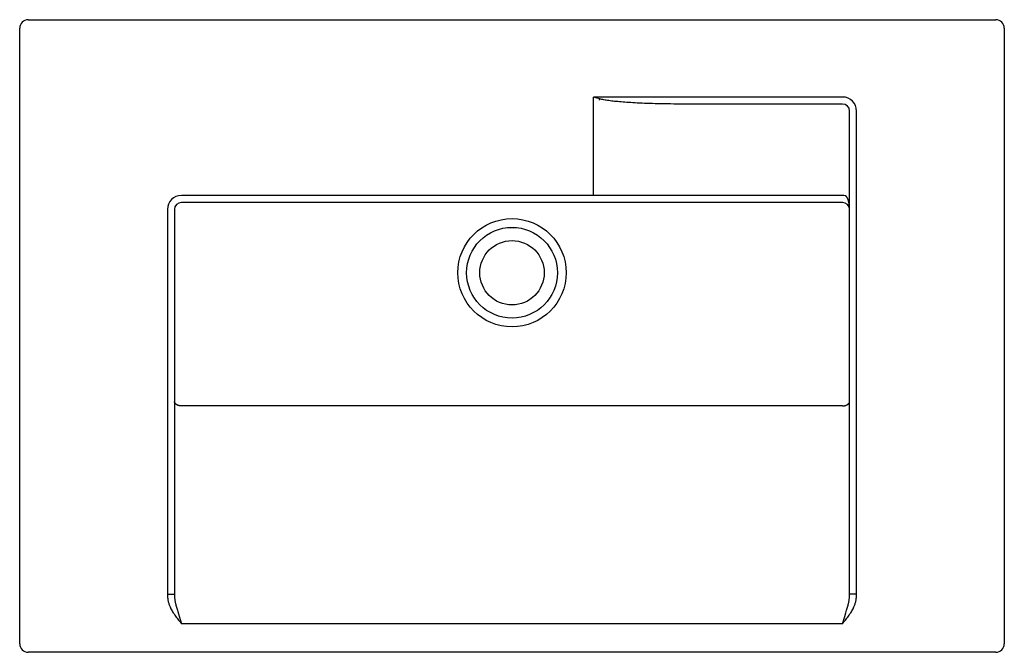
# Model space of a CAD drawing. Header units: millimetres. Extents: x 3779.333 to 3780.033, y 2097.996 to 2098.446.
import ezdxf

# ---------------------------------------------------------------- set-up
doc = ezdxf.new("R2010")
doc.units = ezdxf.units.MM
doc.layers.add('SANINDUSA', color=3, linetype='Continuous')

msp = doc.modelspace()

# ---------------------------------------------------------------- linework, layer by layer
at = {"layer": 'SANINDUSA'}
for p, q in [((3779.33283, 2098.00152), (3779.33283, 2098.43952)), ((3779.33883, 2098.44552), (3780.02683, 2098.44552)), ((3780.03283, 2098.43952), (3780.03283, 2098.00152)), ((3779.74328, 2098.38977), (3779.74084, 2098.39052)), ((3779.74084, 2098.32052), (3779.74084, 2098.39052)), ((3779.91783, 2098.39052), (3779.74084, 2098.39052)), ((3779.7452, 2098.38919), (3779.74328, 2098.38977)), ((3779.74489, 2098.38857), (3779.7448, 2098.38839)), ((3779.74498, 2098.38875), (3779.74489, 2098.38857)), ((3779.74506, 2098.38893), (3779.74498, 2098.38875)), ((3779.91783, 2098.38552), (3779.80303, 2098.38552)), ((3779.92283, 2098.03695), (3779.92283, 2098.38052)), ((3779.92783, 2098.03695), (3779.92783, 2098.38052)), ((3779.91783, 2098.32052), (3779.44783, 2098.32052)), ((3779.91783, 2098.31552), (3779.44783, 2098.31552)), ((3779.43783, 2098.31052), (3779.43783, 2098.03695)), ((3779.44283, 2098.31052), (3779.44283, 2098.03695)), ((3779.91783, 2098.1708), (3779.44783, 2098.1708)), ((3779.43783, 2098.03695), (3779.44283, 2098.03695)), ((3779.92783, 2098.03695), (3779.92283, 2098.03695)), ((3779.44572, 2098.0228), (3779.44783, 2098.0159)), ((3779.91783, 2098.0159), (3779.91938, 2098.02098)), ((3779.91938, 2098.02098), (3779.9202, 2098.02369)), ((3779.9202, 2098.02369), (3779.92072, 2098.02541)), ((3779.91783, 2098.0159), (3779.44783, 2098.0159)), ((3780.02683, 2097.99552), (3779.33883, 2097.99552))]:
    msp.add_line(p, q, dxfattribs=at)
for points in [[(3779.7452, 2098.38919, 0), (3779.74515, 2098.3891, 0), (3779.74506, 2098.38893, 0)], [(3779.80303, 2098.38552, 0), (3779.80045, 2098.38553, 0), (3779.79796, 2098.38554, 0), (3779.79554, 2098.38556, 0), (3779.79321, 2098.38559, 0), (3779.79095, 2098.38563, 0), (3779.78876, 2098.38567, 0), (3779.78664, 2098.38571, 0), (3779.78459, 2098.38577, 0), (3779.7826, 2098.38582, 0), (3779.78068, 2098.38588, 0), (3779.77882, 2098.38595, 0), (3779.77701, 2098.38602, 0), (3779.77526, 2098.38609, 0), (3779.77357, 2098.38617, 0), (3779.77192, 2098.38625, 0), (3779.77033, 2098.38633, 0), (3779.76879, 2098.38642, 0), (3779.7673, 2098.38651, 0), (3779.76585, 2098.3866, 0), (3779.76445, 2098.38669, 0), (3779.76309, 2098.38679, 0), (3779.76178, 2098.38689, 0), (3779.76051, 2098.387, 0), (3779.75928, 2098.3871, 0), (3779.75808, 2098.38721, 0), (3779.75693, 2098.38732, 0), (3779.75581, 2098.38744, 0), (3779.75473, 2098.38756, 0), (3779.75369, 2098.38768, 0), (3779.75268, 2098.3878, 0), (3779.75171, 2098.38793, 0), (3779.75077, 2098.38807, 0), (3779.74987, 2098.38821, 0), (3779.749, 2098.38835, 0), (3779.74817, 2098.3885, 0), (3779.74737, 2098.38866, 0), (3779.74661, 2098.38882, 0), (3779.74589, 2098.389, 0), (3779.7452, 2098.38919, 0)], [(3779.92283, 2098.31052, 0), (3779.92282, 2098.31106, 0), (3779.92281, 2098.31158, 0), (3779.92278, 2098.31207, 0), (3779.92275, 2098.31255, 0), (3779.92271, 2098.313, 0), (3779.92267, 2098.31343, 0), (3779.92261, 2098.31385, 0), (3779.92256, 2098.31424, 0), (3779.9225, 2098.31462, 0), (3779.92243, 2098.31498, 0), (3779.92237, 2098.31533, 0), (3779.9223, 2098.31566, 0), (3779.92222, 2098.31597, 0), (3779.92215, 2098.31627, 0), (3779.92207, 2098.31656, 0), (3779.92199, 2098.31683, 0), (3779.9219, 2098.3171, 0), (3779.92182, 2098.31734, 0), (3779.92174, 2098.31758, 0), (3779.92165, 2098.3178, 0), (3779.92156, 2098.31801, 0), (3779.92148, 2098.31821, 0), (3779.92139, 2098.3184, 0), (3779.9213, 2098.31858, 0), (3779.92121, 2098.31875, 0), (3779.92112, 2098.3189, 0), (3779.92104, 2098.31905, 0), (3779.92095, 2098.31919, 0), (3779.92086, 2098.31932, 0), (3779.92078, 2098.31944, 0), (3779.92069, 2098.31955, 0), (3779.92061, 2098.31965, 0), (3779.92053, 2098.31974, 0), (3779.92045, 2098.31983, 0), (3779.92037, 2098.31991, 0), (3779.92029, 2098.31999, 0), (3779.92021, 2098.32006, 0), (3779.92013, 2098.32012, 0), (3779.92005, 2098.32018, 0), (3779.91998, 2098.32023, 0), (3779.9199, 2098.32028, 0), (3779.91983, 2098.32032, 0)], [(3779.44783, 2098.1708, 0), (3779.44761, 2098.1708, 0), (3779.44739, 2098.17081, 0), (3779.44717, 2098.17083, 0), (3779.44696, 2098.17085, 0), (3779.44675, 2098.17088, 0), (3779.44653, 2098.17091, 0), (3779.44632, 2098.17095, 0), (3779.44612, 2098.17099, 0), (3779.44591, 2098.17104, 0), (3779.44571, 2098.1711, 0), (3779.44552, 2098.17116, 0), (3779.44533, 2098.17123, 0), (3779.44514, 2098.1713, 0), (3779.44496, 2098.17138, 0), (3779.44478, 2098.17146, 0), (3779.44461, 2098.17155, 0), (3779.44445, 2098.17164, 0), (3779.44429, 2098.17174, 0), (3779.44414, 2098.17184, 0), (3779.444, 2098.17194, 0), (3779.44386, 2098.17205, 0), (3779.44373, 2098.17216, 0), (3779.44361, 2098.17228, 0), (3779.4435, 2098.1724, 0), (3779.44339, 2098.17252, 0), (3779.4433, 2098.17265, 0), (3779.44321, 2098.17278, 0), (3779.44313, 2098.17291, 0), (3779.44306, 2098.17304, 0), (3779.443, 2098.17317, 0), (3779.44295, 2098.17331, 0), (3779.4429, 2098.17344, 0), (3779.44287, 2098.17358, 0), (3779.44285, 2098.17372, 0), (3779.44283, 2098.17386, 0), (3779.44283, 2098.174, 0)], [(3779.91783, 2098.1708, 0), (3779.91805, 2098.1708, 0), (3779.91826, 2098.17081, 0), (3779.91848, 2098.17083, 0), (3779.9187, 2098.17085, 0), (3779.91891, 2098.17088, 0), (3779.91912, 2098.17091, 0), (3779.91933, 2098.17095, 0), (3779.91954, 2098.17099, 0), (3779.91974, 2098.17104, 0), (3779.91994, 2098.1711, 0), (3779.92014, 2098.17116, 0), (3779.92033, 2098.17123, 0), (3779.92051, 2098.1713, 0), (3779.9207, 2098.17138, 0), (3779.92087, 2098.17146, 0), (3779.92104, 2098.17155, 0), (3779.92121, 2098.17164, 0), (3779.92136, 2098.17174, 0), (3779.92151, 2098.17184, 0), (3779.92166, 2098.17194, 0), (3779.92179, 2098.17205, 0), (3779.92192, 2098.17216, 0), (3779.92204, 2098.17228, 0), (3779.92216, 2098.1724, 0), (3779.92226, 2098.17252, 0), (3779.92236, 2098.17265, 0), (3779.92245, 2098.17278, 0), (3779.92253, 2098.17291, 0), (3779.9226, 2098.17304, 0), (3779.92266, 2098.17317, 0), (3779.92271, 2098.17331, 0), (3779.92275, 2098.17344, 0), (3779.92278, 2098.17358, 0), (3779.92281, 2098.17372, 0), (3779.92282, 2098.17386, 0), (3779.92283, 2098.174, 0)], [(3779.43783, 2098.03695, 0), (3779.43784, 2098.0363, 0), (3779.43786, 2098.03566, 0), (3779.4379, 2098.03504, 0), (3779.43796, 2098.03442, 0), (3779.43803, 2098.03382, 0), (3779.43812, 2098.03322, 0), (3779.43822, 2098.03264, 0), (3779.43833, 2098.03207, 0), (3779.43845, 2098.03151, 0), (3779.43859, 2098.03097, 0), (3779.43874, 2098.03043, 0), (3779.4389, 2098.02991, 0), (3779.43908, 2098.0294, 0), (3779.43926, 2098.02889, 0), (3779.43946, 2098.0284, 0)], [(3779.44283, 2098.03695, 0), (3779.44283, 2098.03644, 0), (3779.44284, 2098.03593, 0), (3779.44287, 2098.03543, 0), (3779.44289, 2098.03494, 0), (3779.44293, 2098.03446, 0), (3779.44297, 2098.03399, 0), (3779.44302, 2098.03353, 0), (3779.44308, 2098.03307, 0), (3779.44314, 2098.03263, 0), (3779.44321, 2098.03219, 0), (3779.44328, 2098.03177, 0), (3779.44337, 2098.03135, 0), (3779.44345, 2098.03094, 0), (3779.44354, 2098.03055, 0), (3779.44364, 2098.03016, 0)], [(3779.92201, 2098.03016, 0), (3779.92211, 2098.03055, 0), (3779.9222, 2098.03094, 0), (3779.92229, 2098.03135, 0), (3779.92237, 2098.03177, 0), (3779.92245, 2098.03219, 0), (3779.92251, 2098.03263, 0), (3779.92258, 2098.03307, 0), (3779.92263, 2098.03352, 0), (3779.92268, 2098.03399, 0), (3779.92273, 2098.03446, 0), (3779.92276, 2098.03494, 0), (3779.92279, 2098.03543, 0), (3779.92281, 2098.03593, 0), (3779.92282, 2098.03644, 0), (3779.92283, 2098.03695, 0)], [(3779.9262, 2098.0284, 0), (3779.92639, 2098.02889, 0), (3779.92658, 2098.0294, 0), (3779.92675, 2098.02991, 0), (3779.92691, 2098.03043, 0), (3779.92706, 2098.03097, 0), (3779.9272, 2098.03151, 0), (3779.92733, 2098.03207, 0), (3779.92744, 2098.03264, 0), (3779.92754, 2098.03322, 0), (3779.92762, 2098.03382, 0), (3779.9277, 2098.03442, 0), (3779.92775, 2098.03504, 0), (3779.92779, 2098.03566, 0), (3779.92782, 2098.0363, 0), (3779.92783, 2098.03695, 0)], [(3779.43946, 2098.0284, 0), (3779.43974, 2098.02776, 0), (3779.44004, 2098.02711, 0), (3779.44038, 2098.02643, 0), (3779.44075, 2098.02574, 0), (3779.44115, 2098.02503, 0), (3779.44158, 2098.02431, 0), (3779.44205, 2098.02356, 0), (3779.44255, 2098.02279, 0), (3779.44307, 2098.02203, 0), (3779.44361, 2098.02127, 0), (3779.44417, 2098.02051, 0), (3779.44472, 2098.01979, 0), (3779.44525, 2098.0191, 0), (3779.44577, 2098.01844, 0), (3779.44681, 2098.01715, 0)], [(3779.44364, 2098.03016, 0), (3779.44378, 2098.02959, 0), (3779.44394, 2098.02899, 0), (3779.4441, 2098.02835, 0), (3779.44429, 2098.02767, 0), (3779.44449, 2098.02696, 0), (3779.4447, 2098.02621, 0), (3779.44494, 2098.02541, 0), (3779.44519, 2098.02456, 0), (3779.44572, 2098.0228, 0)], [(3779.91988, 2098.01844, 0), (3779.9204, 2098.0191, 0), (3779.92093, 2098.01979, 0), (3779.92148, 2098.02051, 0), (3779.92204, 2098.02127, 0), (3779.92258, 2098.02203, 0), (3779.9231, 2098.02279, 0), (3779.92361, 2098.02356, 0), (3779.92408, 2098.02431, 0), (3779.92451, 2098.02503, 0), (3779.92491, 2098.02574, 0), (3779.92527, 2098.02643, 0), (3779.92561, 2098.02711, 0), (3779.92592, 2098.02776, 0), (3779.9262, 2098.0284, 0)], [(3779.92072, 2098.02541, 0), (3779.92095, 2098.02621, 0), (3779.92117, 2098.02697, 0), (3779.92137, 2098.02767, 0), (3779.92155, 2098.02835, 0), (3779.92172, 2098.02899, 0), (3779.92187, 2098.02959, 0), (3779.92201, 2098.03016, 0)], [(3779.44681, 2098.01715, 0), (3779.44732, 2098.01652, 0), (3779.44783, 2098.0159, 0)], [(3779.91783, 2098.0159, 0), (3779.91834, 2098.01652, 0), (3779.91885, 2098.01715, 0), (3779.91988, 2098.01844, 0)]]:
    msp.add_polyline3d(points, dxfattribs=at)
for radius in [0.03851, 0.03226, 0.02288]:
    msp.add_circle((3779.68283, 2098.26552), radius, dxfattribs=at)
for centre, radius, start, end in [((3779.33883, 2098.43952), 0.006, 90, 180), ((3780.02683, 2098.43952), 0.006, 0, 90), ((3779.91783, 2098.38052), 0.01, 0, 90), ((3779.91783, 2098.38052), 0.005, 0, 90), ((3779.44783, 2098.31052), 0.01, 90, 180), ((3779.91783, 2098.31052), 0.01, 78.46304, 90), ((3779.44783, 2098.31052), 0.005, 90, 180), ((3779.91783, 2098.31052), 0.005, 0, 90), ((3779.33883, 2098.00152), 0.006, 180, 270), ((3780.02683, 2098.00152), 0.006, 270, 0)]:
    msp.add_arc(centre, radius, start, end, dxfattribs=at)

doc.saveas('drawing.dxf')
